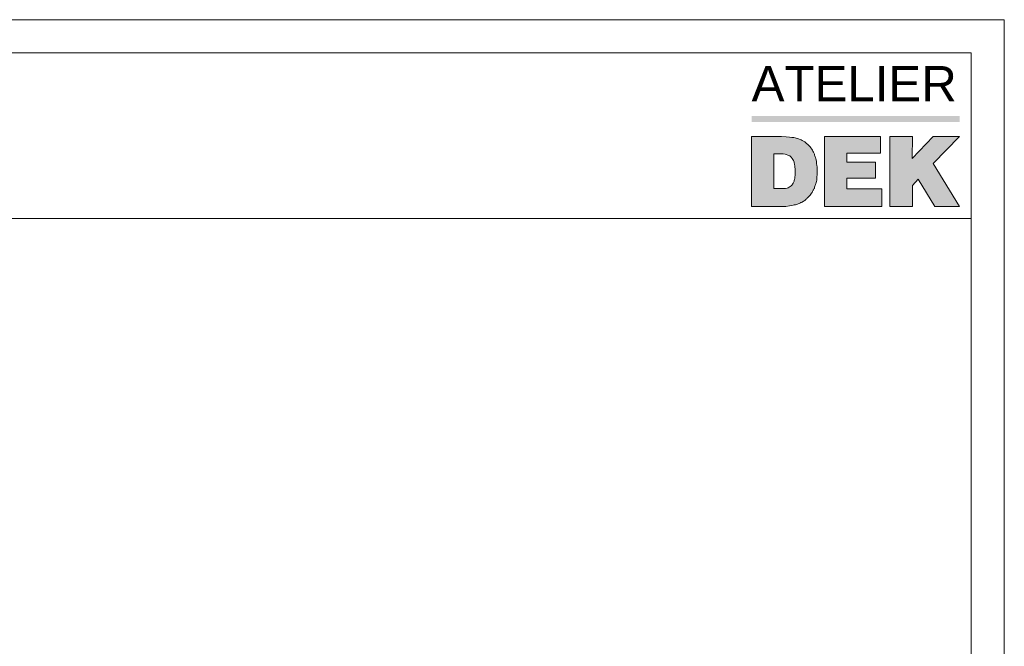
# Model space of a CAD drawing. Header units: millimetres. Extents: x -64926 to -56983, y 29477 to 31827.
# Tile 7 of 12: x -63933 to -63191, y 31354 to 31827. Entities that reach past the tile are written whole.
import ezdxf
from ezdxf.xclip import XClip

# ---------------------------------------------------------------- set-up
doc = ezdxf.new("R2010")
doc.units = ezdxf.units.MM
doc.header["$MEASUREMENT"] = 0
doc.header["$XCLIPFRAME"] = 0
doc.layers.add('POHLED ZÁPADNÍ_1__K EXPEDICI', color=7, linetype='Continuous')
doc.layers.add('POHLED ZÁPADNÍ_1_DEK_POPIS', color=7, linetype='Continuous')
doc.styles.add('GENEROVANÝ_STYL_3', font='txt')

# ---------------------------------------------------------------- blocks, each defined once
blk = doc.blocks.new('Kresba_1_1', base_point=(-67651.92198434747, 29799.85840065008))
at = {"layer": 'POHLED ZÁPADNÍ_1_DEK_POPIS', "linetype": 'Continuous', "lineweight": 18}
blk.add_hatch(color=40, dxfattribs=at).paths.add_polyline_path([(-63224.56716589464, 31754.25883737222), (-63381.40645052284, 31754.25883737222), (-63381.40645052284, 31749.74362706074), (-63224.56716589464, 31749.74362706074)])
at = {"layer": 'POHLED ZÁPADNÍ_1_DEK_POPIS', "linetype": 'Continuous', "lineweight": 0, "true_color": 0x000000}
h = blk.add_hatch(color=18, dxfattribs=at)
h.paths.add_polyline_path([(-63381.40645052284, 31686.0335158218), (-63355.49315964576, 31686.0335158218), (-63352.89142762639, 31686.45046174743), (-63351.36246042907, 31686.67137755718), (-63350.07185015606, 31686.87485225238), (-63349.20562881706, 31687.08995409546), (-63348.35103541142, 31687.30505515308), (-63347.48481485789, 31687.51434381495), (-63346.85694965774, 31687.75269995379), (-63346.1883906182, 31687.97942894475), (-63345.53727112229, 31688.18290363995), (-63345.10125425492, 31688.39800548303), (-63344.66523738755, 31688.62473447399), (-63344.24666084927, 31688.82820916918), (-63343.81645716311, 31689.03168307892), (-63343.38043951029, 31689.25841206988), (-63342.95023582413, 31689.47932787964), (-63342.52584610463, 31689.69442972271), (-63341.86891342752, 31690.13044659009), (-63341.22360789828, 31690.56646424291), (-63340.79340499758, 31690.98503999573), (-63340.35157416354, 31691.42105764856), (-63339.92137047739, 31691.85707451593), (-63339.47372567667, 31692.28146502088), (-63339.04933595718, 31692.71166870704), (-63338.61331908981, 31693.13605842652), (-63337.9621995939, 31693.80461825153), (-63337.32270803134, 31694.44992378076), (-63336.67158932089, 31695.30451718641), (-63336.23557166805, 31695.96726304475), (-63335.81118194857, 31696.60675460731), (-63335.36935111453, 31697.25206013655), (-63335.15424927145, 31697.69389097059), (-63334.95077457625, 31698.12409465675), (-63334.74148669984, 31698.56011152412), (-63334.50894374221, 31698.99031521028), (-63334.29384189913, 31699.42051889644), (-63334.07874005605, 31699.84490940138), (-63333.87526536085, 31700.49602811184), (-63333.65435033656, 31701.15296078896), (-63333.42180816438, 31701.80989346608), (-63333.21833346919, 31702.44357106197), (-63332.99741765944, 31703.09469055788), (-63332.77650263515, 31703.94347078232), (-63332.56721397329, 31704.82713166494), (-63332.3521121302, 31705.90845406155), (-63332.13849401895, 31707.66228164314), (-63331.9234510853, 31710.45783349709), (-63331.9234510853, 31715.84872609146), (-63332.13107850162, 31716.93135392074), (-63332.3609516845, 31718.44406683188), (-63332.56116358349, 31719.97902472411), (-63332.77620573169, 31721.04682230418), (-63332.99866339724, 31721.89957695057), (-63333.2137063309, 31722.79682313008), (-63333.4287484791, 31723.39745882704), (-63333.63637589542, 31724.06483182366), (-63333.8662490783, 31724.70995905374), (-63334.08870674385, 31725.35508706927), (-63334.29633337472, 31726.02987558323), (-63334.72641845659, 31726.86779919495), (-63335.16391905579, 31727.73538487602), (-63335.60141886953, 31728.37309658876), (-63336.0315039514, 31729.24068226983), (-63336.67663118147, 31730.09343691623), (-63337.32917392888, 31730.96102181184), (-63338.19675960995, 31731.82860670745), (-63339.06434450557, 31732.7036071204), (-63339.91709915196, 31733.5563617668), (-63341.2073536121, 31734.63157407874), (-63342.31646475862, 31735.27882047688), (-63343.17451575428, 31735.72373580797), (-63344.05375371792, 31736.14746495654), (-63344.88002504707, 31736.59238028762), (-63345.94994100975, 31737.00551595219), (-63346.62790749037, 31737.23856710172), (-63347.68722996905, 31737.43983858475), (-63348.54528096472, 31737.6517027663), (-63349.65757007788, 31737.86356773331), (-63350.97112988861, 31738.08602539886), (-63352.90969033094, 31738.31907654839), (-63355.46265792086, 31738.52034724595), (-63358.83130335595, 31738.73221221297), (-63381.40645052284, 31738.7447190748)])
h.paths.add_polyline_path([(-63357.42270616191, 31699.4064819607), (-63364.55217665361, 31699.4064819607), (-63364.55217665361, 31725.57087540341), (-63357.66816363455, 31725.57087540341), (-63356.13974390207, 31725.33631538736), (-63355.28473655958, 31725.1244551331), (-63353.97574340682, 31724.6856019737), (-63352.68188290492, 31724.06515386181), (-63351.59231633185, 31723.19501386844), (-63350.72217555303, 31722.11301362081), (-63350.29088871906, 31721.46230020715), (-63349.85960188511, 31720.56946123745), (-63349.43588137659, 31719.48746020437), (-63349.20888847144, 31718.85944655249), (-63349.00459454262, 31717.79257895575), (-63348.77760163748, 31716.2868581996), (-63348.57330770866, 31713.60833971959), (-63348.57330770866, 31710.41530325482), (-63348.7760212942, 31707.17510391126), (-63348.99181669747, 31706.31192386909), (-63349.21505275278, 31705.70174484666), (-63349.42340671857, 31705.03947654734), (-63349.65408421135, 31704.41441543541), (-63350.07823279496, 31703.52147042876), (-63350.51726425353, 31702.88152644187), (-63350.94885427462, 31702.23414101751), (-63351.58879826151, 31701.57931494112), (-63352.45941974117, 31700.94681239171), (-63353.11424581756, 31700.49289884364), (-63353.96254377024, 31700.05386738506), (-63354.62481128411, 31699.83807198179), (-63355.90469925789, 31699.62227736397)], flags=0)
for points in [[(-63326.5227135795, 31738.74319418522), (-63326.5227135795, 31686.03376398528), (-63283.10395662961, 31686.03376398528), (-63283.10395662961, 31699.17647811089), (-63309.68406633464, 31699.17647811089), (-63309.68406633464, 31707.17684797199), (-63288.05098969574, 31707.17684797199), (-63288.05098969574, 31719.27982766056), (-63309.67077290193, 31719.27982766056), (-63309.67077290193, 31726.21813470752), (-63284.16929378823, 31726.21813470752), (-63284.16929378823, 31738.74365334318)], [(-63277.25093316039, 31738.73204811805), (-63277.25093316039, 31686.02873218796), (-63260.19827739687, 31686.02873218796), (-63260.19827739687, 31701.80382375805), (-63255.77636840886, 31706.44491043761), (-63243.31362034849, 31686.04608688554), (-63224.54777444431, 31686.04608688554), (-63244.40416956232, 31718.3459769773), (-63224.54777444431, 31738.74056361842), (-63244.45287344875, 31738.74056361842), (-63260.31380670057, 31722.16650519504), (-63260.19502757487, 31738.74319535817)]]:
    blk.add_hatch(color=18, dxfattribs=at).paths.add_polyline_path(points)
at = {"layer": 'POHLED ZÁPADNÍ_1__K EXPEDICI', "color": 3, "linetype": 'Continuous', "lineweight": 18, "flags": 128}
for points in [[(-64675.85198434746, 31826.85840065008), (-63190.85198434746, 31826.85840065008)], [(-63190.85198434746, 31826.85840065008), (-63190.85198434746, 29726.85840065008), (-64675.85198434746, 29726.85840065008), (-64675.85198434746, 31826.85840065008)]]:
    blk.add_lwpolyline(points, dxfattribs=at)
at = {"layer": 'POHLED ZÁPADNÍ_1_DEK_POPIS', "color": 6, "linetype": 'Continuous', "lineweight": 18}
blk.add_line((-64650.85198299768, 31676.85841555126), (-63215.8519971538, 31676.85841555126), dxfattribs=at)
at = {"layer": 'POHLED ZÁPADNÍ_1_DEK_POPIS', "color": 6, "linetype": 'Continuous', "lineweight": 18, "flags": 128}
blk.add_lwpolyline([(-64650.85198434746, 31801.85840065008), (-63215.85198434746, 31801.85840065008), (-63215.85198434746, 29751.85840065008), (-64650.85198434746, 29751.85840065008)], close=True, dxfattribs=at)
at = {"layer": 'POHLED ZÁPADNÍ_1_DEK_POPIS', "color": 7, "linetype": 'Continuous', "lineweight": 18, "flags": 128}
for points in [[(-63381.40645052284, 31738.7447190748), (-63381.40645052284, 31686.0335158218), (-63355.49315935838, 31686.0335158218), (-63352.89142751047, 31686.45046186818), (-63351.36246066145, 31686.67137723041), (-63350.07184986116, 31686.87485190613), (-63349.20562909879, 31687.0899537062), (-63348.35103546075, 31687.30505550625), (-63347.48481469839, 31687.51434374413), (-63346.85694998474, 31687.75269979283), (-63346.18839033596, 31687.9794287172), (-63345.53727137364, 31688.18290339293), (-63345.10125421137, 31688.39800519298), (-63344.66523704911, 31688.62473411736), (-63344.24666057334, 31688.82820879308), (-63343.8164569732, 31689.03168346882), (-63343.38043981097, 31689.2584123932), (-63342.95023621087, 31689.47932775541), (-63342.52584617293, 31689.69442955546), (-63341.86891364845, 31690.13044671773), (-63341.2236082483, 31690.56646387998), (-63340.7934046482, 31690.98504035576), (-63340.35157392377, 31691.42105751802), (-63339.92137032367, 31691.85707468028), (-63339.4737260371, 31692.28146471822), (-63339.04933599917, 31692.71166831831), (-63338.6133188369, 31693.13605835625), (-63337.96219987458, 31693.80461800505), (-63337.32270803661, 31694.4499234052), (-63336.67158907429, 31695.30451704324), (-63336.23557191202, 31695.96726312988), (-63335.81118187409, 31696.60675496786), (-63335.36935114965, 31697.25206036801), (-63335.1542493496, 31697.69389109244), (-63334.95077467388, 31698.12409469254), (-63334.741486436, 31698.56011185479), (-63334.50894394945, 31698.99031545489), (-63334.2938421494, 31699.42051905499), (-63334.07874034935, 31699.84490909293), (-63333.87526567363, 31700.49602805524), (-63333.65435031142, 31701.15296057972), (-63333.42180782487, 31701.80989310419), (-63333.21833314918, 31702.44357138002), (-63332.99741778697, 31703.09469034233), (-63332.77650242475, 31703.94347041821), (-63332.56721418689, 31704.82713186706), (-63332.35211238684, 31705.90845442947), (-63332.1384936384, 31707.66228155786), (-63331.92345116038, 31710.4578337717), (-63331.92345116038, 31714.37308992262), (-63331.92345116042, 31715.84872623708), (-63332.13107838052, 31716.93135388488), (-63332.36095137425, 31718.44406648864), (-63332.56116333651, 31719.97902486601), (-63332.77620581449, 31721.04682199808), (-63332.99866355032, 31721.89957665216), (-63333.21370602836, 31722.79682285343), (-63333.42874850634, 31723.39745874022), (-63333.63637572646, 31724.06483194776), (-63333.86624872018, 31724.70995938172), (-63334.08870645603, 31725.35508681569), (-63334.29633367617, 31726.02987528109), (-63334.72641863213, 31726.86779941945), (-63335.16391884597, 31727.73538458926), (-63335.60141905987, 31728.37309676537), (-63336.03150401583, 31729.24068193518), (-63336.67663144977, 31730.09343658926), (-63337.32917414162, 31730.96102175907), (-63338.19675931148, 31731.82860692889), (-63339.06434448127, 31732.70360735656), (-63339.91709913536, 31733.55636201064), (-63341.20735400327, 31734.63157440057), (-63342.31646471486, 31735.27882047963), (-63343.1745159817, 31735.72373595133), (-63344.05375369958, 31736.147464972), (-63344.88002528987, 31736.59238044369), (-63345.94994106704, 31737.00551623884), (-63346.6279075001, 31737.2385672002), (-63347.68723005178, 31737.43983848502), (-63348.54528131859, 31737.65170299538), (-63349.65756999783, 31737.8635675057), (-63350.97112996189, 31738.08602524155), (-63352.90969023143, 31738.31907620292), (-63355.46265758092, 31738.52034748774), (-63358.83130329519, 31738.73221199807)], [(-63326.5227135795, 31738.74319418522), (-63326.5227135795, 31686.03376398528), (-63283.10395662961, 31686.03376398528), (-63283.10395662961, 31699.17647811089), (-63309.68406633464, 31699.17647811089), (-63309.68406633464, 31707.17684797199), (-63288.05098969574, 31707.17684797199), (-63288.05098969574, 31719.27982766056), (-63309.67077290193, 31719.27982766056), (-63309.67077290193, 31726.21813470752), (-63284.16929378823, 31726.21813470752), (-63284.16929378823, 31738.74365334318)], [(-63277.25093316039, 31738.73204811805), (-63277.25093316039, 31686.02873218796), (-63260.19827739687, 31686.02873218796), (-63260.19827739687, 31701.80382375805), (-63255.77636840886, 31706.44491043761), (-63243.31362034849, 31686.04608688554), (-63224.54777444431, 31686.04608688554), (-63244.40416956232, 31718.3459769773), (-63224.54777444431, 31738.74056361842), (-63244.45287344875, 31738.74056361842), (-63260.31380670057, 31722.16650519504), (-63260.19502757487, 31738.74319535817)]]:
    blk.add_lwpolyline(points, close=True, dxfattribs=at)
blk.add_lwpolyline([(-63364.55217672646, 31725.54546873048), (-63364.55217672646, 31699.40648204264), (-63357.4227059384, 31699.40648204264), (-63355.90469938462, 31699.62227709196), (-63354.62481150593, 31699.83807214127), (-63353.9625439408, 31700.05386719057), (-63353.11424616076, 31700.4928984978), (-63352.45941980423, 31700.94681222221), (-63351.58879839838, 31701.57931495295), (-63350.948854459, 31702.23414130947), (-63350.51726436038, 31702.8815264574), (-63350.07823305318, 31703.52147039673), (-63349.65408416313, 31704.41441542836), (-63349.42340669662, 31705.0394769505), (-63349.2150528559, 31705.70174451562), (-63348.99181659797, 31706.31192362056), (-63348.77602154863, 31707.1751038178), (-63348.57330788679, 31710.41530348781), (-63348.57330788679, 31713.60833953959), (-63348.7776016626, 31716.28685793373), (-63349.0045947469, 31717.79257872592), (-63349.20888852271, 31718.85944622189), (-63349.43588160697, 31719.48746042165), (-63349.85960203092, 31720.56946078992), (-63350.29088889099, 31721.46230025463), (-63350.72217575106, 31722.11301376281), (-63351.59231590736, 31723.19501413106), (-63352.68188271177, 31724.06515428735), (-63353.97574329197, 31724.68560205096), (-63355.28473674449, 31725.12445534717), (-63356.13974402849, 31725.33631555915), (-63357.6681641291, 31725.57087507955), (-63364.55217672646, 31725.57087507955)], dxfattribs=at)
at = {"layer": 'POHLED ZÁPADNÍ_1_DEK_POPIS', "color": 7, "linetype": 'Continuous', "lineweight": 18, "insert": (-63381.3944843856, 31791.89567166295), "char_height": 26.57552040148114, "attachment_point": 1, "style": 'GENEROVANÝ_STYL_3'}
blk.add_mtext('\\A1;{\\pql;\\fSwis721 BT|b0|i0|c238|p38;ATELIER}', dxfattribs=at)

msp = doc.modelspace()

# ---------------------------------------------------------------- block references
at = {"color": 9, "linetype": 'Continuous', "lineweight": 13}
ref = msp.add_blockref('Kresba_1_1', (-67651.92198434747, 29799.85840065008), dxfattribs=at)
XClip(ref).set_block_clipping_path([(-64925.85490884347, 29476.85840065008), (-63064.10541081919, 31826.85840065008)])

doc.saveas('drawing.dxf')
